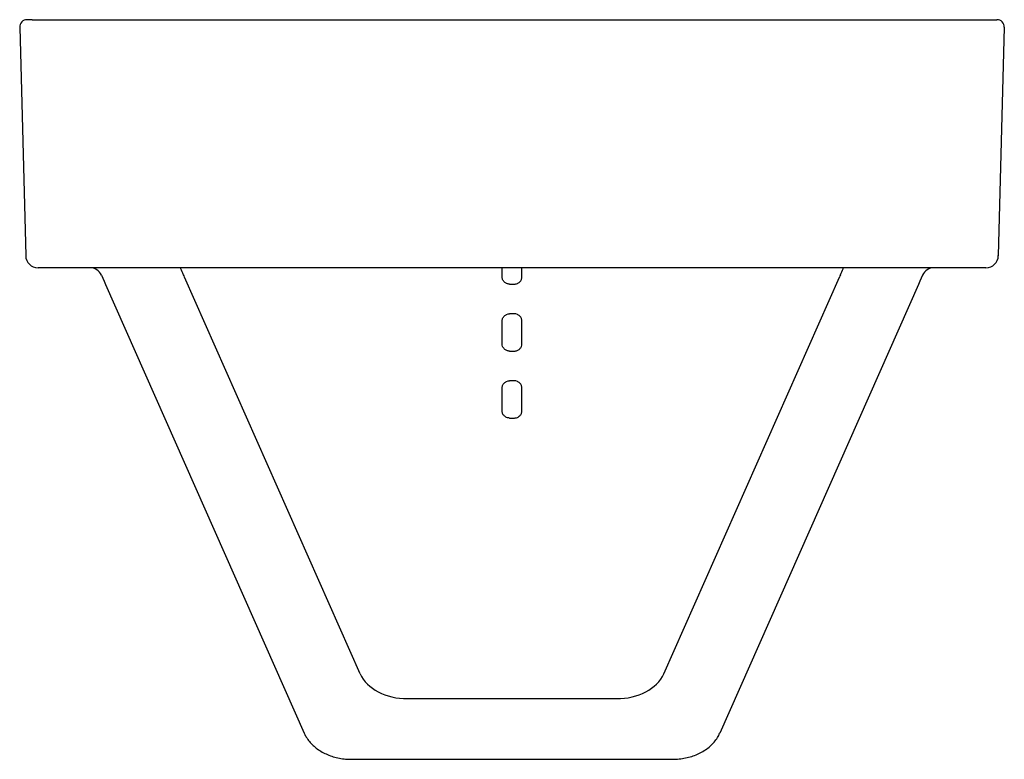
# Model space of a CAD drawing. Header units: millimetres. Extents: x 4267.23 to 4267.627, y 1649.131 to 1649.43.
import ezdxf

# ---------------------------------------------------------------- set-up
doc = ezdxf.new("R2010")
doc.units = ezdxf.units.MM
doc.layers.add('SANINDUSA', color=3, linetype='Continuous')

msp = doc.modelspace()

# ---------------------------------------------------------------- linework, layer by layer
at = {"layer": 'SANINDUSA'}
for p, q in [((4267.23457, 1649.4296), (4267.23258, 1649.4296)), ((4267.23457, 1649.4296), (4267.62173, 1649.4296)), ((4267.62173, 1649.4296), (4267.62373, 1649.4296)), ((4267.22958, 1649.42652), (4267.23199, 1649.33446)), ((4267.62673, 1649.42652), (4267.62432, 1649.33446)), ((4267.61932, 1649.3296), (4267.23699, 1649.3296)), ((4267.42415, 1649.32601), (4267.42415, 1649.3296)), ((4267.43215, 1649.32601), (4267.43215, 1649.3296)), ((4267.36693, 1649.16587), (4267.29608, 1649.32583)), ((4267.48938, 1649.16587), (4267.56023, 1649.32583)), ((4267.26425, 1649.32278), (4267.34432, 1649.14198)), ((4267.42715, 1649.32301), (4267.42915, 1649.32301)), ((4267.59206, 1649.32278), (4267.51198, 1649.14198)), ((4267.42915, 1649.31101), (4267.42715, 1649.31101)), ((4267.42415, 1649.29901), (4267.42415, 1649.30801)), ((4267.43215, 1649.29901), (4267.43215, 1649.30801)), ((4267.42715, 1649.29601), (4267.42915, 1649.29601)), ((4267.42415, 1649.27201), (4267.42415, 1649.28101)), ((4267.42915, 1649.28401), (4267.42715, 1649.28401)), ((4267.43215, 1649.27201), (4267.43215, 1649.28101)), ((4267.42715, 1649.26901), (4267.42915, 1649.26901)), ((4267.38599, 1649.15586), (4267.47032, 1649.15586)), ((4267.36346, 1649.13141), (4267.49285, 1649.13141))]:
    msp.add_line(p, q, dxfattribs=at)
at = {"layer": 'SANINDUSA', "flags": 128}
for points in [[(4267.26254, 1649.32662), (4267.26307, 1649.32543), (4267.26364, 1649.32415), (4267.26425, 1649.32278)], [(4267.59377, 1649.32662), (4267.59324, 1649.32543), (4267.59267, 1649.32415), (4267.59206, 1649.32278)]]:
    msp.add_lwpolyline(points, dxfattribs=at)
at = {"layer": 'SANINDUSA'}
for centre, radius, start, end in [((4267.23258, 1649.4266), 0.003, 90, 181.5), ((4267.62373, 1649.4266), 0.003, 358.5, 90), ((4267.23699, 1649.3346), 0.005, 181.5, 270), ((4267.61932, 1649.3346), 0.005, 270, 358.5), ((4267.25797, 1649.3246), 0.005, 23.8894, 90), ((4267.59834, 1649.3246), 0.005, 90, 156.1106)]:
    msp.add_arc(centre, radius, start, end, dxfattribs=at)
for centre, major_axis, ratio, start_param, end_param in [((4267.29497, 1649.30563), (-0.00691, 0.02996), 0.235844, 5.396996, 5.437762), ((4267.56134, 1649.30563), (0.00691, 0.02996), 0.235844, 0.845424, 0.886189), ((4267.38596, 1649.17057), (0.02003, 0.00027), 0.734152, 3.448121, 4.703742), ((4267.47035, 1649.17057), (0.02003, -0.00027), 0.734152, 4.721036, 5.976657)]:
    msp.add_ellipse(centre, major_axis=major_axis, ratio=ratio, start_param=start_param, end_param=end_param, dxfattribs=at)
for points, knots in [([(4267.29567, 1649.32672), (4267.29528, 1649.32758), (4267.29478, 1649.32866), (4267.29452, 1649.32944), (4267.29446, 1649.3296)], [0, 0, 0, 0, 0.8037101, 1, 1, 1, 1]), ([(4267.56063, 1649.32672), (4267.56103, 1649.32758), (4267.56153, 1649.32866), (4267.56179, 1649.32944), (4267.56184, 1649.3296)], [0, 0, 0, 0, 0.8037101, 1, 1, 1, 1]), ([(4267.42715, 1649.32301), (4267.42695, 1649.32301), (4267.42676, 1649.32303), (4267.42637, 1649.32311), (4267.42618, 1649.32316), (4267.42582, 1649.32332), (4267.42565, 1649.32341), (4267.42532, 1649.32363), (4267.42516, 1649.32375), (4267.42489, 1649.32403), (4267.42477, 1649.32418), (4267.42455, 1649.32451), (4267.42445, 1649.32469), (4267.42431, 1649.32504), (4267.42425, 1649.32523), (4267.42417, 1649.32562), (4267.42415, 1649.32581), (4267.42415, 1649.32601)], [0, 0, 0, 0, 0.125, 0.125, 0.25, 0.25, 0.375, 0.375, 0.5, 0.5, 0.625, 0.625, 0.75, 0.75, 0.875, 0.875, 1, 1, 1, 1]), ([(4267.42915, 1649.32301), (4267.42935, 1649.32301), (4267.42955, 1649.32303), (4267.42993, 1649.32311), (4267.43013, 1649.32316), (4267.43049, 1649.32332), (4267.43066, 1649.32341), (4267.43099, 1649.32363), (4267.43114, 1649.32375), (4267.43142, 1649.32403), (4267.43154, 1649.32418), (4267.43176, 1649.32451), (4267.43185, 1649.32469), (4267.432, 1649.32504), (4267.43206, 1649.32523), (4267.43213, 1649.32562), (4267.43215, 1649.32581), (4267.43215, 1649.32601)], [0, 0, 0, 0, 0.125, 0.125, 0.25, 0.25, 0.375, 0.375, 0.5, 0.5, 0.625, 0.625, 0.75, 0.75, 0.875, 0.875, 1, 1, 1, 1]), ([(4267.42415, 1649.30801), (4267.42415, 1649.30821), (4267.42417, 1649.3084), (4267.42425, 1649.30878), (4267.42431, 1649.30898), (4267.42446, 1649.30934), (4267.42455, 1649.30951), (4267.42477, 1649.30984), (4267.42489, 1649.30999), (4267.42517, 1649.31027), (4267.42532, 1649.31039), (4267.42565, 1649.31061), (4267.42582, 1649.3107), (4267.42636, 1649.31093), (4267.42676, 1649.31101), (4267.42715, 1649.31101)], [0, 0, 0, 0, 0.125, 0.125, 0.25, 0.25, 0.375, 0.375, 0.5, 0.5, 0.625, 0.625, 0.75, 0.75, 1, 1, 1, 1]), ([(4267.43215, 1649.30801), (4267.43215, 1649.30821), (4267.43213, 1649.3084), (4267.43206, 1649.30878), (4267.432, 1649.30898), (4267.43185, 1649.30934), (4267.43176, 1649.30951), (4267.43154, 1649.30984), (4267.43141, 1649.30999), (4267.43114, 1649.31027), (4267.43099, 1649.31039), (4267.43066, 1649.31061), (4267.43049, 1649.3107), (4267.42994, 1649.31093), (4267.42955, 1649.31101), (4267.42915, 1649.31101)], [0, 0, 0, 0, 0.125, 0.125, 0.25, 0.25, 0.375, 0.375, 0.5, 0.5, 0.625, 0.625, 0.75, 0.75, 1, 1, 1, 1]), ([(4267.42715, 1649.29601), (4267.42696, 1649.29601), (4267.42676, 1649.29603), (4267.42638, 1649.2961), (4267.42619, 1649.29616), (4267.42582, 1649.29631), (4267.42565, 1649.2964), (4267.42533, 1649.29662), (4267.42517, 1649.29675), (4267.4249, 1649.29703), (4267.42477, 1649.29718), (4267.42455, 1649.2975), (4267.42446, 1649.29768), (4267.42423, 1649.29822), (4267.42415, 1649.29861), (4267.42415, 1649.29901)], [0, 0, 0, 0, 0.125, 0.125, 0.25, 0.25, 0.375, 0.375, 0.5, 0.5, 0.625, 0.625, 0.75, 0.75, 1, 1, 1, 1]), ([(4267.42915, 1649.29601), (4267.42935, 1649.29601), (4267.42955, 1649.29603), (4267.42993, 1649.2961), (4267.43012, 1649.29616), (4267.43048, 1649.29631), (4267.43066, 1649.2964), (4267.43098, 1649.29662), (4267.43114, 1649.29675), (4267.43141, 1649.29703), (4267.43154, 1649.29718), (4267.43176, 1649.2975), (4267.43185, 1649.29768), (4267.43207, 1649.29822), (4267.43215, 1649.29861), (4267.43215, 1649.29901)], [0, 0, 0, 0, 0.125, 0.125, 0.25, 0.25, 0.375, 0.375, 0.5, 0.5, 0.625, 0.625, 0.75, 0.75, 1, 1, 1, 1]), ([(4267.42415, 1649.28101), (4267.42415, 1649.28121), (4267.42417, 1649.2814), (4267.42425, 1649.28178), (4267.42431, 1649.28197), (4267.42446, 1649.28233), (4267.42455, 1649.28251), (4267.42476, 1649.28283), (4267.42489, 1649.28299), (4267.42517, 1649.28326), (4267.42532, 1649.28339), (4267.42564, 1649.28361), (4267.42582, 1649.2837), (4267.42636, 1649.28393), (4267.42676, 1649.28401), (4267.42715, 1649.28401)], [0, 0, 0, 0, 0.125, 0.125, 0.25, 0.25, 0.375, 0.375, 0.5, 0.5, 0.625, 0.625, 0.75, 0.75, 1, 1, 1, 1]), ([(4267.43215, 1649.28101), (4267.43215, 1649.28121), (4267.43213, 1649.2814), (4267.43206, 1649.28178), (4267.432, 1649.28197), (4267.43185, 1649.28233), (4267.43176, 1649.28251), (4267.43155, 1649.28283), (4267.43142, 1649.28299), (4267.43114, 1649.28326), (4267.43099, 1649.28339), (4267.43066, 1649.28361), (4267.43049, 1649.2837), (4267.42995, 1649.28393), (4267.42955, 1649.28401), (4267.42915, 1649.28401)], [0, 0, 0, 0, 0.125, 0.125, 0.25, 0.25, 0.375, 0.375, 0.5, 0.5, 0.625, 0.625, 0.75, 0.75, 1, 1, 1, 1]), ([(4267.42715, 1649.26901), (4267.42695, 1649.26901), (4267.42676, 1649.26903), (4267.42637, 1649.26911), (4267.42618, 1649.26917), (4267.42581, 1649.26932), (4267.42564, 1649.26941), (4267.42531, 1649.26963), (4267.42516, 1649.26976), (4267.42475, 1649.27018), (4267.42453, 1649.27051), (4267.42431, 1649.27105), (4267.42425, 1649.27124), (4267.42417, 1649.27162), (4267.42415, 1649.27181), (4267.42415, 1649.27201)], [0, 0, 0, 0, 0.125, 0.125, 0.25, 0.25, 0.375, 0.375, 0.5, 0.5, 0.75, 0.75, 0.875, 0.875, 1, 1, 1, 1]), ([(4267.42915, 1649.26901), (4267.42935, 1649.26901), (4267.42955, 1649.26903), (4267.42994, 1649.26911), (4267.43013, 1649.26917), (4267.4305, 1649.26932), (4267.43067, 1649.26941), (4267.431, 1649.26963), (4267.43115, 1649.26976), (4267.43156, 1649.27018), (4267.43178, 1649.27051), (4267.432, 1649.27105), (4267.43206, 1649.27124), (4267.43213, 1649.27162), (4267.43215, 1649.27181), (4267.43215, 1649.27201)], [0, 0, 0, 0, 0.125, 0.125, 0.25, 0.25, 0.375, 0.375, 0.5, 0.5, 0.75, 0.75, 0.875, 0.875, 1, 1, 1, 1]), ([(4267.34432, 1649.14198), (4267.34452, 1649.14157), (4267.34501, 1649.14054), (4267.34605, 1649.13899), (4267.34747, 1649.13737), (4267.34915, 1649.1359), (4267.35106, 1649.13461), (4267.35318, 1649.13351), (4267.35547, 1649.13262), (4267.3579, 1649.13196), (4267.36039, 1649.13155), (4267.36226, 1649.13142), (4267.36327, 1649.13142), (4267.36346, 1649.13141)], [0, 0, 0, 0, 0.06247, 0.158958, 0.256549, 0.355987, 0.457259, 0.56014, 0.66431, 0.769459, 0.875355, 0.97665, 1, 1, 1, 1]), ([(4267.49285, 1649.13141), (4267.49334, 1649.13142), (4267.49469, 1649.13144), (4267.4969, 1649.13168), (4267.49942, 1649.1322), (4267.50184, 1649.13297), (4267.50412, 1649.13398), (4267.50622, 1649.13522), (4267.50811, 1649.13668), (4267.50972, 1649.13832), (4267.51105, 1649.14009), (4267.51168, 1649.14136), (4267.51198, 1649.14198)], [0, 0, 0, 0, 0.059783, 0.166751, 0.27362, 0.380297, 0.486711, 0.592711, 0.698011, 0.80219, 0.904772, 1, 1, 1, 1])]:
    msp.add_open_spline(points, degree=3, knots=knots, dxfattribs=at)

doc.saveas('drawing.dxf')
